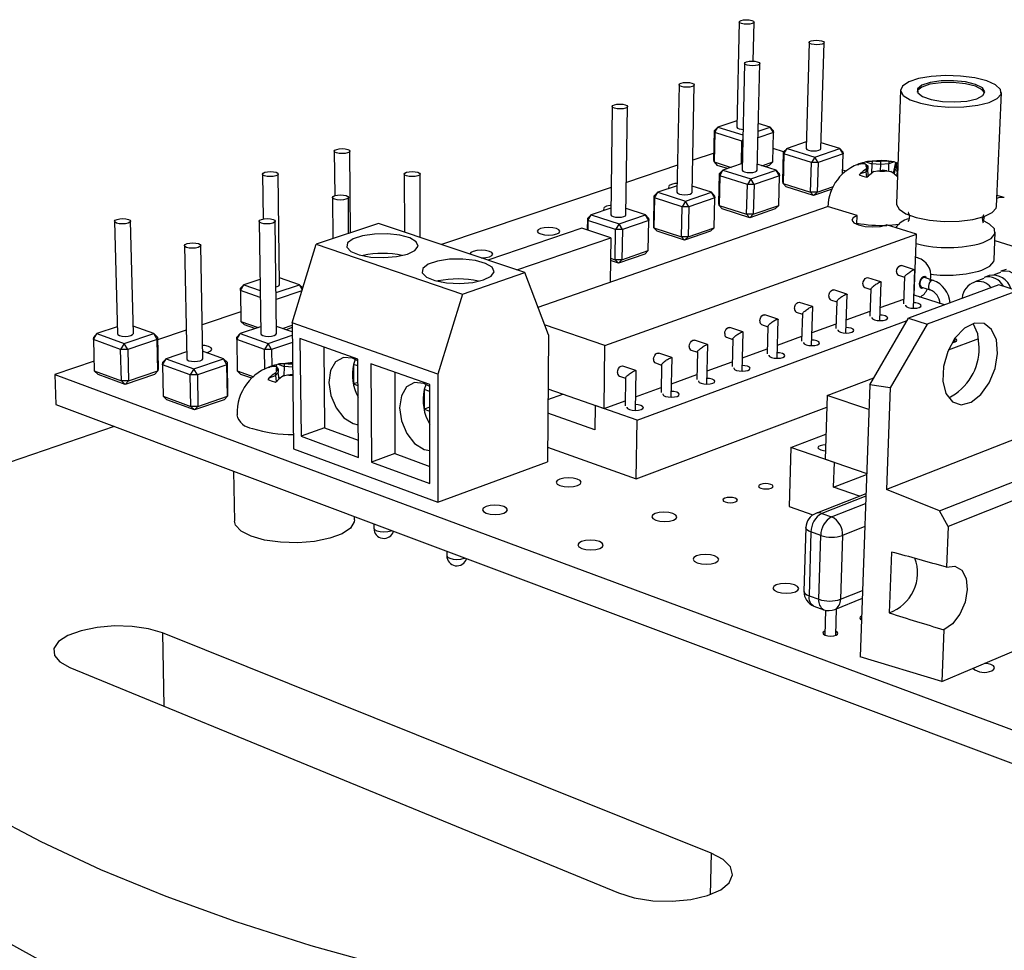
# Model space of a CAD drawing. Extents: x 0 to 190, y 0 to 149.
# Tile 3 of 4: x 124 to 157, y 118 to 149. Entities that reach past the tile are written whole.
import ezdxf

# ---------------------------------------------------------------- set-up
doc = ezdxf.new("R2010")
doc.units = 0
doc.layers.get('0').update_dxf_attribs({"linetype": 'CONTINUOUS'})

msp = doc.modelspace()

# ---------------------------------------------------------------- linework, layer by layer
at = {"color": 7, "linetype": 'CONTINUOUS'}
for p, q in [((148.251, 148.929), (148.169, 145.445)), ((148.711, 147.626), (148.743, 148.922)), ((150.565, 148.248), (150.463, 144.739)), ((150.955, 144.73), (151.061, 148.239)), ((148.43, 147.553), (148.345, 144.019)), ((148.842, 144.011), (148.931, 147.546)), ((146.257, 146.846), (146.189, 143.286)), ((146.69, 143.28), (146.762, 146.84)), ((153.597, 146.668), (153.46, 142.902)), ((156.769, 142.815), (156.936, 146.584)), ((144.044, 146.126), (143.995, 142.54)), ((144.5, 142.535), (144.553, 146.122)), ((148.174, 145.649), (147.547, 145.441)), ((149.278, 145.441), (148.881, 145.563)), ((147.411, 144.356), (147.432, 145.328)), ((147.44, 145.259), (147.419, 144.287)), ((147.547, 145.441), (147.432, 145.328)), ((147.44, 145.259), (147.432, 145.328)), ((147.44, 145.259), (147.547, 145.441)), ((148.341, 144.98), (147.44, 145.259)), ((147.547, 145.441), (148.373, 145.186)), ((149.387, 145.259), (148.869, 145.085)), ((148.874, 145.306), (149.278, 145.441)), ((149.387, 145.259), (149.278, 145.441)), ((149.377, 145.328), (149.278, 145.441)), ((149.361, 144.287), (149.387, 145.259)), ((149.377, 145.328), (149.387, 145.259)), ((148.322, 144.222), (148.341, 144.98)), ((148.37, 145.029), (148.341, 144.98)), ((148.368, 144.98), (148.341, 144.98)), ((150.469, 144.949), (149.836, 144.734)), ((151.583, 144.734), (150.961, 144.925)), ((134.839, 144.644), (134.851, 143.171)), ((135.376, 141.94), (135.357, 144.647)), ((147.416, 144.583), (146.711, 144.346)), ((149.719, 144.622), (149.373, 144.729)), ((149.692, 143.642), (149.718, 144.621)), ((149.728, 144.551), (149.702, 143.572)), ((149.836, 144.734), (149.718, 144.621)), ((149.728, 144.551), (149.718, 144.621)), ((149.728, 144.551), (149.836, 144.734)), ((150.645, 144.267), (149.728, 144.551)), ((149.836, 144.734), (150.753, 144.451)), ((150.753, 144.451), (151.583, 144.734)), ((151.692, 144.551), (150.863, 144.267)), ((151.692, 144.551), (151.583, 144.734)), ((151.681, 144.621), (151.583, 144.734)), ((151.671, 143.882), (151.692, 144.551)), ((151.681, 144.621), (151.692, 144.551)), ((146.206, 144.177), (144.516, 143.609)), ((147.419, 144.287), (147.411, 144.356)), ((147.419, 144.287), (147.988, 144.108)), ((147.419, 144.287), (147.519, 144.175)), ((147.864, 144.067), (147.519, 144.175)), ((148.35, 144.231), (147.712, 144.015)), ((149.474, 144.015), (148.847, 144.211)), ((148.999, 144.163), (149.361, 144.287)), ((149.245, 144.175), (149.11, 144.129)), ((149.245, 144.175), (149.361, 144.287)), ((150.616, 143.285), (150.645, 144.267)), ((150.753, 144.451), (150.645, 144.267)), ((150.863, 144.267), (150.645, 144.267)), ((150.863, 144.267), (150.753, 144.451)), ((150.863, 144.267), (150.833, 143.285)), ((152.167, 144.194), (152.216, 144.207)), ((152.447, 144.287), (152.394, 144.272)), ((152.403, 144.227), (152.394, 144.272)), ((152.418, 144.227), (152.459, 144.202)), ((152.447, 144.287), (152.647, 144.225)), ((152.459, 144.202), (152.509, 144.162)), ((152.477, 144.102), (152.509, 144.162)), ((152.509, 144.162), (152.506, 144.055)), ((152.647, 144.225), (152.629, 143.909)), ((152.649, 144.307), (152.647, 144.225)), ((152.928, 144.201), (152.647, 144.225)), ((152.777, 144.311), (152.649, 144.307)), ((152.777, 144.311), (152.932, 144.308)), ((152.928, 144.201), (152.923, 144.006)), ((152.932, 144.308), (152.928, 144.201)), ((153.201, 144.225), (152.928, 144.201)), ((153.082, 144.311), (152.932, 144.308)), ((153.204, 144.307), (153.082, 144.311)), ((153.204, 144.307), (153.201, 144.225)), ((153.378, 144.287), (153.201, 144.225)), ((153.201, 143.98), (153.201, 144.225)), ((153.424, 144.272), (153.347, 143.914)), ((153.424, 144.272), (153.378, 144.287)), ((153.407, 144.162), (153.403, 144.055)), ((153.438, 144.202), (153.407, 144.162)), ((153.457, 144.102), (153.407, 144.162)), ((153.509, 144.251), (153.424, 144.272)), ((153.438, 144.202), (153.463, 144.227)), ((153.463, 144.227), (153.508, 144.227)), ((132.457, 143.883), (132.478, 142.398)), ((133.026, 140.222), (132.981, 143.888)), ((137.158, 143.885), (137.162, 141.959)), ((137.684, 141.784), (137.681, 143.886)), ((147.573, 142.916), (147.595, 143.901)), ((147.604, 143.83), (147.581, 142.844)), ((147.712, 144.015), (147.595, 143.901)), ((147.604, 143.83), (147.595, 143.901)), ((147.604, 143.83), (147.712, 144.015)), ((148.521, 143.541), (147.604, 143.83)), ((147.712, 144.015), (148.63, 143.727)), ((148.63, 143.727), (149.474, 144.015)), ((149.585, 143.83), (148.741, 143.541)), ((149.585, 143.83), (149.474, 144.015)), ((149.575, 143.901), (149.474, 144.015)), ((149.558, 142.844), (149.585, 143.83)), ((149.575, 143.901), (149.585, 143.83)), ((151.8, 143.978), (151.675, 144.017)), ((152.268, 143.903), (152.224, 143.858)), ((152.268, 143.903), (152.447, 143.965)), ((152.506, 144.055), (152.447, 143.965)), ((152.45, 144.047), (152.447, 143.965)), ((152.447, 143.965), (152.461, 143.783)), ((152.477, 144.102), (152.45, 144.047)), ((152.48, 143.779), (152.528, 143.823)), ((152.526, 143.823), (152.506, 144.055)), ((152.71, 143.967), (152.833, 143.993)), ((152.833, 143.993), (152.984, 144.016)), ((153.14, 143.993), (152.984, 144.016)), ((153.14, 143.993), (153.266, 143.967)), ((153.403, 144.055), (153.377, 143.892)), ((153.494, 143.965), (153.403, 144.055)), ((153.497, 144.047), (153.457, 144.102)), ((153.464, 143.823), (153.493, 143.799)), ((153.473, 143.816), (153.494, 143.965)), ((153.497, 144.047), (153.494, 143.965)), ((153.499, 143.964), (153.494, 143.965)), ((153.502, 144.044), (153.497, 144.047)), ((146.193, 143.501), (145.551, 143.283)), ((148.496, 142.552), (148.521, 143.541)), ((148.63, 143.727), (148.521, 143.541)), ((148.741, 143.541), (148.521, 143.541)), ((148.741, 143.541), (148.63, 143.727)), ((148.741, 143.541), (148.716, 142.552)), ((149.702, 143.572), (149.692, 143.642)), ((149.702, 143.572), (150.616, 143.285)), ((149.702, 143.572), (149.801, 143.459)), ((144.007, 143.438), (138.384, 141.549)), ((145.551, 143.283), (145.434, 143.169)), ((145.441, 143.096), (145.551, 143.283)), ((145.551, 143.283), (146.469, 142.99)), ((146.469, 142.99), (147.328, 143.283)), ((147.328, 143.283), (146.694, 143.484)), ((147.44, 143.096), (147.328, 143.283)), ((147.432, 143.169), (147.328, 143.283)), ((150.715, 143.172), (149.801, 143.459)), ((150.833, 143.285), (150.616, 143.285)), ((150.715, 143.172), (150.616, 143.285)), ((151.33, 143.386), (150.715, 143.172)), ((150.715, 143.172), (150.833, 143.285)), ((150.833, 143.285), (151.368, 143.47)), ((134.776, 143.11), (134.787, 141.745)), ((135.312, 141.919), (135.304, 143.113)), ((145.417, 142.176), (145.434, 143.169)), ((145.441, 143.096), (145.424, 142.103)), ((145.441, 143.096), (145.434, 143.169)), ((146.358, 142.802), (145.441, 143.096)), ((146.469, 142.99), (146.358, 142.802)), ((146.58, 142.802), (146.469, 142.99)), ((147.44, 143.096), (146.58, 142.802)), ((147.418, 142.103), (147.44, 143.096)), ((147.432, 143.169), (147.44, 143.096)), ((147.581, 142.844), (147.573, 142.916)), ((147.581, 142.844), (148.496, 142.552)), ((147.581, 142.844), (147.683, 142.731)), ((148.716, 142.552), (149.558, 142.844)), ((149.44, 142.731), (149.558, 142.844)), ((157.023, 143.104), (156.832, 143.163)), ((141.587, 139.471), (151.179, 142.815)), ((143.35, 142.538), (143.235, 142.423)), ((143.239, 142.349), (143.35, 142.538)), ((143.998, 142.757), (143.35, 142.538)), ((143.35, 142.538), (144.269, 142.239)), ((144.269, 142.239), (145.144, 142.538)), ((145.144, 142.538), (144.503, 142.745)), ((145.256, 142.349), (145.144, 142.538)), ((145.25, 142.423), (145.144, 142.538)), ((146.339, 141.806), (146.358, 142.802)), ((146.58, 142.802), (146.358, 142.802)), ((146.58, 142.802), (146.561, 141.806)), ((148.598, 142.439), (147.683, 142.731)), ((148.716, 142.552), (148.496, 142.552)), ((148.598, 142.439), (148.496, 142.552)), ((149.44, 142.731), (148.598, 142.439)), ((148.598, 142.439), (148.716, 142.552)), ((152.152, 142.509), (151.179, 142.815)), ((127.559, 142.318), (127.653, 138.597)), ((128.182, 138.606), (128.092, 142.327)), ((132.348, 142.32), (132.4, 138.599)), ((132.929, 138.604), (132.882, 142.325)), ((136.305, 142.247), (134.234, 141.563)), ((141.154, 140.62), (136.305, 142.247)), ((143.23, 142.028), (143.235, 142.423)), ((143.239, 142.349), (143.235, 142.423)), ((143.239, 142.349), (143.235, 142.026)), ((144.157, 142.05), (143.239, 142.349)), ((144.269, 142.239), (144.157, 142.05)), ((144.381, 142.05), (144.269, 142.239)), ((145.256, 142.349), (144.381, 142.05)), ((145.239, 141.349), (145.256, 142.349)), ((145.25, 142.423), (145.256, 142.349)), ((152.142, 142.223), (152.152, 142.509)), ((154.12, 141.89), (153.132, 142.201)), ((156.336, 142.313), (156.37, 142.482)), ((143.04, 142.09), (139.927, 141.032)), ((143.998, 141.776), (143.04, 142.09)), ((143.801, 138.208), (154.12, 141.89)), ((144.143, 141.047), (144.157, 142.05)), ((144.381, 142.05), (144.157, 142.05)), ((144.381, 142.05), (144.366, 141.047)), ((145.424, 142.103), (145.417, 142.176)), ((145.424, 142.103), (146.339, 141.806)), ((145.424, 142.103), (145.528, 141.99)), ((146.443, 141.693), (145.528, 141.99)), ((147.3, 141.99), (146.443, 141.693)), ((146.561, 141.806), (147.418, 142.103)), ((147.3, 141.99), (147.418, 142.103)), ((154.043, 139.871), (154.12, 141.89)), ((156.691, 141.047), (156.731, 141.959)), ((133.443, 138.961), (134.234, 141.563)), ((134.234, 141.563), (139.084, 139.909)), ((140.886, 140.71), (143.998, 141.776)), ((143.998, 141.776), (143.978, 140.305)), ((146.561, 141.806), (146.339, 141.806)), ((146.443, 141.693), (146.339, 141.806)), ((146.443, 141.693), (146.561, 141.806)), ((156.719, 141.686), (157.991, 141.289)), ((129.874, 141.515), (129.949, 137.765)), ((130.483, 137.773), (130.413, 141.522)), ((145.122, 141.235), (144.25, 140.933)), ((144.366, 141.047), (145.239, 141.349)), ((145.122, 141.235), (145.239, 141.349)), ((135.793, 141.19), (135.769, 141.182)), ((135.881, 141.16), (135.793, 141.19)), ((135.793, 141.177), (135.793, 141.19)), ((144.25, 140.933), (143.988, 141.019)), ((143.989, 141.098), (144.143, 141.047)), ((144.366, 141.047), (144.143, 141.047)), ((144.25, 140.933), (144.143, 141.047)), ((144.25, 140.933), (144.366, 141.047)), ((154.175, 141.11), (154.091, 141.136)), ((139.084, 139.909), (141.154, 140.62)), ((141.932, 138.555), (141.154, 140.62)), ((154.06, 140.717), (153.626, 140.855)), ((154.018, 139.441), (154.066, 140.708)), ((156.909, 140.627), (156.688, 140.546)), ((157.089, 140.728), (156.92, 140.666)), ((132.375, 140.396), (131.845, 140.22)), ((133.689, 140.22), (133.023, 140.451)), ((138.277, 140.345), (138.249, 140.335)), ((138.391, 140.306), (138.277, 140.345)), ((138.277, 140.329), (138.277, 140.345)), ((152.944, 140.313), (152.51, 140.453)), ((152.905, 139.032), (152.95, 140.305)), ((153.523, 140.536), (153.727, 140.471)), ((153.727, 140.477), (153.694, 139.587)), ((154.674, 140.365), (154.392, 140.455)), ((154.577, 140.352), (154.598, 140.455)), ((156.348, 140.421), (156.05, 140.312)), ((156.529, 140.522), (156.359, 140.46)), ((131.73, 140.025), (131.845, 140.22)), ((131.73, 140.025), (131.736, 140.104)), ((132.383, 139.796), (131.73, 140.025)), ((131.73, 140.025), (131.746, 139.003)), ((131.845, 140.22), (131.736, 140.104)), ((131.845, 140.22), (132.38, 140.033)), ((132.912, 139.959), (133.689, 140.22)), ((133.763, 140.012), (132.915, 139.727)), ((133.779, 140.065), (133.689, 140.22)), ((133.794, 140.116), (133.689, 140.22)), ((139.084, 139.909), (138.266, 137.261)), ((151.818, 139.905), (151.383, 140.046)), ((152.406, 140.132), (152.61, 140.066)), ((152.61, 140.073), (152.579, 139.179)), ((156.854, 140.215), (153.86, 139.113)), ((154.292, 140.143), (154.573, 140.053)), ((157.468, 140.02), (154.476, 138.912)), ((157.468, 140.02), (156.854, 140.215)), ((150.68, 139.494), (150.246, 139.636)), ((151.278, 139.724), (151.482, 139.658)), ((151.482, 139.665), (151.454, 138.767)), ((151.782, 138.619), (151.824, 139.897)), ((152.921, 139.461), (153.7, 139.746)), ((154.034, 139.868), (154.043, 139.871)), ((155.045, 139.549), (154.043, 139.871)), ((131.741, 139.318), (130.462, 138.888)), ((150.14, 139.313), (150.344, 139.246)), ((150.648, 138.202), (150.686, 139.485)), ((151.796, 139.051), (152.585, 139.339)), ((131.746, 139.003), (132.315, 138.801)), ((131.746, 139.003), (131.865, 138.888)), ((138.266, 137.261), (133.443, 138.961)), ((133.443, 138.961), (133.491, 134.779)), ((144.871, 135.736), (153.813, 139.031)), ((149.532, 139.078), (149.097, 139.222)), ((149.503, 137.781), (149.538, 139.069)), ((150.344, 139.253), (150.318, 138.351)), ((152.574, 136.905), (153.86, 139.113)), ((153.86, 139.113), (154.476, 138.912)), ((127.647, 138.824), (126.978, 138.601)), ((128.857, 138.601), (128.176, 138.847)), ((129.93, 138.71), (128.983, 138.392)), ((132.397, 138.829), (131.725, 138.601)), ((132.211, 138.766), (131.865, 138.888)), ((133.447, 138.657), (132.926, 138.841)), ((133.127, 138.77), (133.444, 138.878)), ((133.445, 138.801), (133.239, 138.73)), ((143.801, 138.208), (141.806, 138.889)), ((148.372, 138.659), (147.938, 138.804)), ((148.347, 137.355), (148.379, 138.65)), ((148.99, 138.898), (149.195, 138.83)), ((149.195, 138.837), (149.171, 137.931)), ((150.661, 138.636), (151.459, 138.928)), ((154.476, 138.912), (153.247, 136.803)), ((126.86, 138.403), (126.978, 138.601)), ((126.86, 138.403), (126.871, 138.484)), ((127.761, 138.075), (126.86, 138.403)), ((126.86, 138.403), (126.889, 137.366)), ((126.978, 138.601), (126.871, 138.484)), ((126.978, 138.601), (127.879, 138.274)), ((127.879, 138.274), (128.857, 138.601)), ((128.973, 138.403), (127.995, 138.075)), ((128.973, 138.403), (128.857, 138.601)), ((128.981, 138.484), (128.857, 138.601)), ((128.981, 138.484), (128.973, 138.403)), ((128.996, 137.366), (128.973, 138.403)), ((128.981, 138.484), (129.004, 137.448)), ((131.608, 138.403), (131.725, 138.601)), ((131.608, 138.403), (131.614, 138.484)), ((132.526, 138.075), (131.608, 138.403)), ((131.608, 138.403), (131.624, 137.366)), ((131.725, 138.601), (131.614, 138.484)), ((131.725, 138.601), (132.644, 138.274)), ((132.644, 138.274), (133.448, 138.548)), ((133.451, 138.311), (132.761, 138.075)), ((133.702, 138.434), (133.737, 135.199)), ((135.617, 137.756), (133.702, 138.434)), ((141.932, 138.555), (141.895, 134.357)), ((147.202, 138.235), (146.767, 138.381)), ((147.83, 138.478), (148.035, 138.41)), ((148.035, 138.417), (148.013, 137.507)), ((149.515, 138.217), (150.323, 138.512)), ((155.179, 138.06), (156.184, 138.437)), ((155.392, 138.324), (155.397, 138.449)), ((127.879, 138.274), (127.761, 138.075)), ((127.995, 138.075), (127.761, 138.075)), ((127.787, 137.035), (127.761, 138.075)), ((127.995, 138.075), (127.879, 138.274)), ((127.995, 138.075), (128.021, 137.035)), ((129.944, 137.998), (129.268, 137.769)), ((131.164, 137.769), (130.478, 138.016)), ((132.644, 138.274), (132.526, 138.075)), ((132.761, 138.075), (132.526, 138.075)), ((132.535, 137.417), (132.526, 138.075)), ((132.761, 138.075), (132.644, 138.274)), ((132.761, 138.075), (132.768, 137.524)), ((134.492, 138.154), (134.516, 135.475)), ((143.773, 136.12), (143.801, 138.208)), ((146.019, 137.807), (145.585, 137.955)), ((146.658, 138.055), (146.863, 137.985)), ((146.863, 137.993), (146.844, 137.079)), ((147.18, 136.926), (147.208, 138.226)), ((148.358, 137.795), (149.175, 138.093)), ((126.88, 137.685), (125.585, 137.25)), ((129.149, 137.569), (129.268, 137.769)), ((129.149, 137.569), (129.157, 137.652)), ((129.268, 137.769), (129.157, 137.652)), ((129.268, 137.769), (130.186, 137.435)), ((130.186, 137.435), (131.164, 137.769)), ((131.281, 137.569), (131.164, 137.769)), ((131.288, 137.652), (131.164, 137.769)), ((131.288, 137.652), (131.281, 137.569)), ((131.288, 137.652), (131.305, 136.607)), ((133.46, 137.639), (132.974, 137.581)), ((135.526, 137.737), (135.47, 137.579)), ((135.637, 134.501), (135.617, 137.756)), ((145.475, 137.627), (145.68, 137.557)), ((146.001, 136.493), (146.026, 137.798)), ((147.189, 137.368), (148.017, 137.67)), ((126.889, 137.366), (127.787, 137.035)), ((126.889, 137.366), (127.015, 137.25)), ((128.021, 137.035), (128.996, 137.366)), ((128.887, 137.25), (128.996, 137.366)), ((129.004, 137.448), (128.996, 137.366)), ((130.067, 137.234), (129.149, 137.569)), ((129.149, 137.569), (129.172, 136.524)), ((130.186, 137.435), (130.067, 137.234)), ((130.303, 137.234), (130.186, 137.435)), ((131.281, 137.569), (130.303, 137.234)), ((131.299, 136.524), (131.281, 137.569)), ((131.624, 137.366), (132.169, 137.169)), ((131.624, 137.366), (131.746, 137.25)), ((132.657, 137.478), (132.704, 137.49)), ((132.929, 137.357), (132.891, 137.294)), ((132.979, 137.313), (132.892, 137.207)), ((132.903, 137.505), (132.936, 137.474)), ((132.975, 137.584), (132.923, 137.57)), ((132.945, 137.464), (132.923, 137.57)), ((132.929, 137.357), (132.977, 137.426)), ((132.936, 137.474), (132.977, 137.426)), ((132.975, 137.584), (133.175, 137.512)), ((132.977, 137.426), (132.979, 137.313)), ((133.008, 137.096), (132.979, 137.313)), ((133.175, 137.512), (133.169, 137.204)), ((133.308, 137.602), (133.174, 137.599)), ((133.174, 137.599), (133.175, 137.512)), ((133.46, 137.485), (133.175, 137.512)), ((133.308, 137.602), (133.459, 137.597)), ((135.618, 137.527), (135.47, 137.579)), ((135.47, 137.579), (135.475, 136.933)), ((136.051, 137.602), (136.068, 134.342)), ((138.002, 136.911), (136.051, 137.602)), ((136.838, 137.323), (136.847, 134.624)), ((144.826, 137.376), (144.392, 137.524)), ((144.812, 136.055), (144.833, 137.366)), ((145.68, 137.564), (145.664, 136.647)), ((125.585, 137.25), (125.615, 136.25)), ((125.585, 137.25), (162.919, 123.388)), ((127.913, 136.919), (127.015, 137.25)), ((128.021, 137.035), (127.787, 137.035)), ((127.913, 136.919), (127.787, 137.035)), ((128.887, 137.25), (127.913, 136.919)), ((127.913, 136.919), (128.021, 137.035)), ((130.303, 137.234), (130.067, 137.234)), ((130.087, 136.186), (130.067, 137.234)), ((130.303, 137.234), (130.323, 136.186)), ((132.107, 137.12), (131.746, 137.25)), ((132.682, 137.134), (132.632, 137.084)), ((132.682, 137.134), (132.892, 137.207)), ((132.888, 136.992), (132.943, 137.04)), ((132.891, 137.294), (132.892, 137.207)), ((132.892, 137.207), (132.915, 137.016)), ((133.019, 137.105), (132.983, 137.277)), ((133.151, 137.2), (133.287, 137.229)), ((133.287, 137.229), (133.454, 137.255)), ((133.463, 137.253), (133.454, 137.255)), ((135.621, 136.984), (135.475, 136.933)), ((138.266, 137.261), (138.265, 133.015)), ((144.281, 137.195), (144.486, 137.125)), ((144.486, 137.132), (144.472, 136.21)), ((146.01, 136.937), (146.848, 137.243)), ((151.163, 136.555), (152.707, 137.134)), ((135.475, 136.933), (135.622, 136.88)), ((137.875, 136.908), (137.816, 136.746)), ((138.002, 136.68), (137.816, 136.746)), ((137.816, 136.746), (137.817, 136.095)), ((138.004, 133.631), (138.002, 136.911)), ((141.916, 136.769), (143.773, 136.12)), ((144.819, 136.502), (145.667, 136.812)), ((152.574, 136.905), (152.261, 127.893)), ((153.247, 136.803), (152.574, 136.905)), ((153.247, 136.803), (153.125, 133.44)), ((129.172, 136.524), (130.087, 136.186)), ((129.172, 136.524), (129.297, 136.408)), ((130.212, 136.07), (129.297, 136.408)), ((131.187, 136.408), (130.212, 136.07)), ((130.323, 136.186), (131.299, 136.524)), ((131.187, 136.408), (131.299, 136.524)), ((131.305, 136.607), (131.299, 136.524)), ((141.913, 136.419), (142.407, 136.597)), ((143.773, 136.12), (144.474, 136.376)), ((151.163, 136.555), (151.097, 134.436)), ((152.545, 136.088), (151.163, 136.555)), ((125.615, 136.25), (162.851, 122.272)), ((130.323, 136.186), (130.087, 136.186)), ((130.212, 136.07), (130.087, 136.186)), ((130.212, 136.07), (130.323, 136.186)), ((138.003, 136.161), (137.817, 136.095)), ((137.817, 136.095), (138.003, 136.028)), ((143.481, 136.222), (143.471, 135.413)), ((144.871, 135.736), (143.481, 136.222)), ((144.84, 133.791), (151.151, 136.166)), ((143.471, 135.413), (141.909, 135.963)), ((144.84, 133.791), (144.871, 135.736)), ((127.544, 135.526), (118.194, 132.301)), ((134.516, 135.475), (133.737, 135.199)), ((134.516, 135.475), (135.633, 135.067)), ((135.459, 135.618), (135.63, 135.581)), ((158.354, 135.484), (153.125, 133.44)), ((133.737, 135.199), (135.637, 134.501)), ((149.956, 134.831), (151.123, 135.274)), ((133.491, 134.779), (138.265, 133.015)), ((137.811, 134.764), (138.003, 134.725)), ((141.899, 134.841), (144.84, 133.791)), ((149.956, 134.831), (149.9, 132.871)), ((151.403, 134.33), (149.956, 134.831)), ((136.847, 134.624), (136.068, 134.342)), ((136.847, 134.624), (138.004, 134.202)), ((151.097, 134.436), (152.472, 133.96)), ((154.885, 132.724), (159.813, 134.68)), ((131.504, 134.04), (131.531, 132.391)), ((136.068, 134.342), (138.004, 133.631)), ((138.265, 133.015), (141.895, 134.357)), ((151.377, 133.508), (151.403, 134.33)), ((160.044, 134.155), (155.172, 132.208)), ((151.377, 133.508), (152.471, 133.932)), ((152.232, 133.209), (151.377, 133.508)), ((154.885, 132.724), (153.125, 133.44)), ((152.449, 133.293), (150.788, 132.645)), ((149.9, 132.871), (150.688, 132.592)), ((135.508, 132.425), (135.507, 132.537)), ((150.984, 132.644), (151.31, 132.529)), ((155.172, 132.208), (154.885, 132.724)), ((136.149, 132.296), (136.149, 132.153)), ((150.458, 132.175), (150.395, 130.064)), ((155.172, 132.208), (155.116, 130.859)), ((150.626, 132.029), (150.562, 129.915)), ((150.951, 131.913), (150.626, 132.029)), ((150.885, 129.798), (150.951, 131.913)), ((151.675, 131.913), (151.605, 129.798)), ((138.562, 131.39), (138.562, 131.248)), ((153.294, 131.364), (153.219, 129.348)), ((150.562, 129.915), (150.885, 129.798)), ((151.413, 129.46), (152.328, 129.83)), ((150.727, 129.571), (151.05, 129.453)), ((151.448, 128.604), (151.477, 129.485)), ((151.113, 129.435), (151.087, 128.613)), ((147.32, 121.39), (129.143, 128.682)), ((155.03, 128.788), (154.959, 127.078)), ((154.959, 127.078), (158.573, 128.6)), ((154.959, 127.078), (152.261, 127.893)), ((126.079, 127.538), (144.254, 120.068))]:
    msp.add_line(p, q, dxfattribs=at)
at = {"color": 8, "linetype": 'CONTINUOUS'}
for p, q in [((152.446, 133.215), (150.984, 132.644)), ((151.31, 132.529), (152.437, 132.971)), ((152.411, 132.204), (151.675, 131.913)), ((136.72, 132.066), (136.74, 132.074)), ((139.141, 131.157), (139.16, 131.165)), ((151.605, 129.798), (152.338, 130.094)), ((129.143, 128.682), (129.197, 126.256)), ((147.32, 121.39), (147.289, 120.009))]:
    msp.add_line(p, q, dxfattribs=at)
at = {"color": 7, "linetype": 'CONTINUOUS', "flags": 128}
for points in [[(148.663, 148.978), (148.72, 148.954), (148.742, 148.925), (148.728, 148.897), (148.678, 148.872), (148.6, 148.856), (148.507, 148.85), (148.412, 148.856), (148.33, 148.872), (148.274, 148.897), (148.251, 148.925), (148.266, 148.954), (148.316, 148.978), (148.394, 148.995), (148.487, 149), (148.581, 148.995), (148.663, 148.978)], [(150.98, 148.298), (151.037, 148.273), (151.061, 148.244), (151.047, 148.214), (150.998, 148.189), (150.92, 148.173), (150.826, 148.167), (150.73, 148.173), (150.647, 148.189), (150.589, 148.214), (150.566, 148.244), (150.58, 148.273), (150.629, 148.298), (150.707, 148.314), (150.801, 148.32), (150.897, 148.314), (150.98, 148.298)], [(148.85, 147.605), (148.907, 147.579), (148.931, 147.55), (148.916, 147.52), (148.865, 147.494), (148.786, 147.478), (148.691, 147.472), (148.594, 147.478), (148.511, 147.494), (148.453, 147.52), (148.43, 147.55), (148.446, 147.579), (148.496, 147.605), (148.575, 147.622), (148.67, 147.627), (148.766, 147.622), (148.85, 147.605)], [(156.529, 146.257), (156.796, 146.384), (156.925, 146.532), (156.907, 146.689), (156.743, 146.839), (156.449, 146.971), (156.052, 147.072), (155.585, 147.134), (155.091, 147.152), (154.613, 147.123), (154.191, 147.05), (153.864, 146.941), (153.659, 146.803), (153.597, 146.65), (153.683, 146.494), (153.91, 146.349), (154.259, 146.23), (154.699, 146.145), (155.191, 146.104), (155.689, 146.11), (156.149, 146.163), (156.529, 146.257)], [(146.682, 146.899), (146.739, 146.874), (146.762, 146.843), (146.746, 146.813), (146.694, 146.787), (146.614, 146.77), (146.518, 146.764), (146.42, 146.77), (146.337, 146.787), (146.279, 146.813), (146.257, 146.843), (146.273, 146.874), (146.325, 146.899), (146.405, 146.916), (146.501, 146.922), (146.598, 146.916), (146.682, 146.899)], [(156.377, 146.589), (156.3, 146.68), (156.074, 146.793), (155.74, 146.876), (155.342, 146.917), (154.934, 146.911), (154.569, 146.859), (154.298, 146.767), (154.155, 146.649), (154.14, 146.594)], [(156.115, 146.379), (156.324, 146.487), (156.389, 146.614), (156.303, 146.742), (156.077, 146.855), (155.743, 146.938), (155.345, 146.979), (154.936, 146.973), (154.572, 146.921), (154.3, 146.829), (154.158, 146.711), (154.165, 146.581), (154.321, 146.457), (154.605, 146.357), (154.98, 146.293), (155.394, 146.275), (155.79, 146.305), (156.115, 146.379)], [(144.474, 146.181), (144.531, 146.155), (144.553, 146.124), (144.536, 146.093), (144.483, 146.067), (144.402, 146.049), (144.305, 146.043), (144.207, 146.049), (144.123, 146.067), (144.066, 146.093), (144.044, 146.124), (144.061, 146.155), (144.114, 146.181), (144.196, 146.199), (144.293, 146.205), (144.39, 146.199), (144.474, 146.181)], [(148.169, 145.445), (148.169, 145.441), (148.191, 145.411), (148.247, 145.386), (148.329, 145.369), (148.378, 145.364)], [(135.284, 144.705), (135.339, 144.678), (135.357, 144.646), (135.337, 144.614), (135.279, 144.586), (135.194, 144.568), (135.095, 144.562), (134.996, 144.568), (134.912, 144.586), (134.857, 144.614), (134.839, 144.646), (134.86, 144.678), (134.917, 144.705), (135.002, 144.723), (135.101, 144.729), (135.2, 144.723), (135.284, 144.705)], [(150.463, 144.739), (150.464, 144.734), (150.487, 144.704), (150.544, 144.678), (150.627, 144.661), (150.722, 144.655), (150.815, 144.661), (150.892, 144.678), (150.941, 144.704), (150.955, 144.73)], [(152.964, 144.337), (152.496, 144.297), (152.443, 144.284)], [(153.334, 144.291), (153.14, 144.326), (152.964, 144.337)], [(132.908, 143.946), (132.963, 143.918), (132.981, 143.886), (132.959, 143.853), (132.9, 143.825), (132.814, 143.807), (132.713, 143.8), (132.614, 143.807), (132.53, 143.825), (132.475, 143.853), (132.457, 143.886), (132.48, 143.918), (132.538, 143.946), (132.624, 143.965), (132.725, 143.971), (132.824, 143.965), (132.908, 143.946)], [(137.605, 143.946), (137.661, 143.918), (137.681, 143.886), (137.661, 143.853), (137.604, 143.825), (137.519, 143.807), (137.418, 143.8), (137.318, 143.807), (137.234, 143.825), (137.177, 143.853), (137.158, 143.886), (137.178, 143.918), (137.235, 143.946), (137.32, 143.965), (137.42, 143.971), (137.52, 143.965), (137.605, 143.946)], [(148.345, 144.019), (148.345, 144.015), (148.368, 143.984), (148.425, 143.958), (148.508, 143.94), (148.604, 143.934), (148.698, 143.94), (148.776, 143.958), (148.826, 143.984), (148.842, 144.011)], [(152.224, 143.858), (152.341, 143.815), (152.48, 143.779)], [(146.003, 143.544), (145.927, 143.505), (145.903, 143.459), (145.935, 143.413)], [(146.195, 143.578), (146.119, 143.57), (146.003, 143.544)], [(135.229, 143.173), (135.285, 143.145), (135.304, 143.112), (135.283, 143.078), (135.224, 143.05), (135.138, 143.031), (135.036, 143.024), (134.936, 143.031), (134.851, 143.05), (134.794, 143.078), (134.776, 143.112), (134.797, 143.145), (134.855, 143.173), (134.942, 143.192), (135.043, 143.198), (135.144, 143.192), (135.229, 143.173)], [(146.189, 143.286), (146.189, 143.283), (146.211, 143.252), (146.268, 143.225), (146.351, 143.207), (146.448, 143.201), (146.543, 143.207), (146.622, 143.225), (146.674, 143.252), (146.69, 143.28)], [(156.832, 143.163), (156.822, 143.165), (156.785, 143.172)], [(143.999, 142.847), (143.972, 142.844), (143.854, 142.818)], [(153.46, 142.902), (153.46, 142.883), (153.545, 142.722), (153.77, 142.572), (154.116, 142.447), (154.552, 142.36), (155.039, 142.317), (155.532, 142.324), (155.988, 142.378), (156.365, 142.475)], [(143.854, 142.818), (143.776, 142.778), (143.751, 142.731), (143.782, 142.684)], [(143.995, 142.54), (143.995, 142.538), (144.016, 142.506), (144.073, 142.479), (144.156, 142.461), (144.253, 142.454), (144.349, 142.461), (144.43, 142.479), (144.483, 142.506), (144.5, 142.535)], [(153.854, 142.609), (153.851, 142.61), (153.887, 142.513), (153.863, 142.359), (153.835, 142.316)], [(156.344, 142.254), (156.327, 142.281), (156.306, 142.415), (156.352, 142.541), (156.352, 142.542)], [(156.365, 142.475), (156.63, 142.607), (156.759, 142.761), (156.769, 142.815)], [(128.022, 142.385), (128.076, 142.357), (128.092, 142.323), (128.068, 142.289), (128.006, 142.26), (127.917, 142.241), (127.815, 142.234), (127.713, 142.241), (127.629, 142.26), (127.575, 142.289), (127.559, 142.323), (127.583, 142.357), (127.645, 142.385), (127.734, 142.404), (127.836, 142.411), (127.938, 142.404), (128.022, 142.385)], [(132.808, 142.385), (132.864, 142.357), (132.882, 142.323), (132.859, 142.289), (132.8, 142.26), (132.712, 142.241), (132.609, 142.234), (132.507, 142.241), (132.422, 142.26), (132.366, 142.289), (132.348, 142.323), (132.371, 142.357), (132.431, 142.385), (132.519, 142.404), (132.621, 142.411), (132.722, 142.404), (132.808, 142.385)], [(152.152, 142.509), (152.022, 142.438), (151.985, 142.355), (152.049, 142.272), (152.203, 142.201), (152.424, 142.153), (152.679, 142.137), (152.927, 142.153), (153.132, 142.201)], [(153.564, 142.214), (153.205, 142.187), (153.178, 142.186)], [(156.328, 141.617), (156.592, 141.75), (156.721, 141.905), (156.703, 142.069), (156.542, 142.227), (156.366, 142.32)], [(137.262, 141.234), (137.51, 141.355), (137.611, 141.497), (137.552, 141.641), (137.342, 141.768), (137.01, 141.861), (136.6, 141.907), (136.167, 141.9), (135.77, 141.842), (135.46, 141.739), (135.28, 141.606), (135.255, 141.46), (135.389, 141.322), (135.664, 141.209), (136.043, 141.137), (136.476, 141.117), (136.901, 141.15), (137.262, 141.234)], [(141.667, 142.078), (141.587, 142.037), (141.561, 141.99), (141.591, 141.942), (141.674, 141.901), (141.797, 141.874), (141.941, 141.865), (142.083, 141.874), (142.204, 141.901), (142.283, 141.942), (142.309, 141.99), (142.278, 142.037), (142.195, 142.078), (142.073, 142.105), (141.929, 142.114), (141.787, 142.105), (141.667, 142.078)], [(130.34, 141.582), (130.396, 141.553), (130.413, 141.519), (130.389, 141.484), (130.328, 141.455), (130.239, 141.435), (130.135, 141.428), (130.033, 141.435), (129.947, 141.455), (129.892, 141.484), (129.874, 141.519), (129.898, 141.553), (129.96, 141.582), (130.049, 141.602), (130.152, 141.609), (130.255, 141.602), (130.34, 141.582)], [(139.441, 141.325), (139.359, 141.284), (139.331, 141.235), (139.332, 141.231)], [(139.7, 141.108), (139.711, 141.108), (139.856, 141.118), (139.978, 141.145), (140.059, 141.187), (140.086, 141.235), (140.056, 141.284), (139.974, 141.325), (139.851, 141.353), (139.707, 141.362), (139.562, 141.353), (139.441, 141.325), (139.441, 141.325)], [(139.784, 140.381), (140.03, 140.504), (140.128, 140.65), (140.064, 140.797), (139.848, 140.927), (139.51, 141.021), (139.095, 141.068), (138.658, 141.061), (138.258, 141.001), (137.949, 140.897), (137.771, 140.761), (137.75, 140.612), (137.889, 140.471), (138.17, 140.356), (138.556, 140.282), (138.993, 140.262), (139.422, 140.296), (139.784, 140.381)], [(156.289, 140.701), (156.552, 140.836), (156.68, 140.992), (156.691, 141.047)], [(153.465, 140.656), (153.476, 140.72), (153.501, 140.779), (153.538, 140.826), (153.581, 140.854), (153.622, 140.857), (153.626, 140.855)], [(153.727, 140.477), (153.729, 140.486), (153.737, 140.499), (153.749, 140.515), (153.766, 140.533), (153.787, 140.553), (153.811, 140.574), (153.838, 140.596), (153.867, 140.618), (153.896, 140.639), (153.926, 140.658), (153.954, 140.676), (153.981, 140.691), (154.005, 140.703), (154.026, 140.711), (154.043, 140.716), (154.056, 140.718), (154.064, 140.715), (154.066, 140.709), (154.066, 140.708)], [(156.92, 140.666), (156.977, 140.682), (157.196, 140.668), (157.411, 140.545), (157.587, 140.332), (157.692, 140.092)], [(152.348, 140.252), (152.358, 140.316), (152.384, 140.376), (152.421, 140.424), (152.463, 140.451), (152.505, 140.454), (152.51, 140.453)], [(152.61, 140.073), (152.612, 140.082), (152.62, 140.095), (152.632, 140.11), (152.649, 140.129), (152.67, 140.149), (152.694, 140.17), (152.721, 140.192), (152.749, 140.213), (152.779, 140.234), (152.808, 140.254), (152.837, 140.272), (152.864, 140.287), (152.889, 140.299), (152.91, 140.307), (152.927, 140.313), (152.94, 140.314), (152.947, 140.311), (152.95, 140.305), (152.95, 140.305)], [(154.392, 140.455), (154.388, 140.456), (154.348, 140.453), (154.307, 140.426), (154.271, 140.38), (154.246, 140.322), (154.236, 140.26)], [(132.909, 140.147), (132.946, 140.157), (133.004, 140.186), (133.026, 140.22), (133.026, 140.222)], [(151.219, 139.845), (151.23, 139.909), (151.256, 139.97), (151.293, 140.017), (151.336, 140.045), (151.378, 140.048), (151.383, 140.046)], [(150.08, 139.434), (150.091, 139.498), (150.117, 139.559), (150.154, 139.607), (150.197, 139.634), (150.24, 139.638), (150.246, 139.636)], [(151.482, 139.665), (151.485, 139.673), (151.492, 139.686), (151.504, 139.702), (151.521, 139.72), (151.541, 139.74), (151.566, 139.761), (151.592, 139.783), (151.621, 139.805), (151.651, 139.826), (151.68, 139.846), (151.709, 139.864), (151.736, 139.879), (151.761, 139.891), (151.782, 139.9), (151.8, 139.905), (151.813, 139.906), (151.821, 139.904), (151.824, 139.898), (151.824, 139.897)], [(154.215, 139.468), (154.267, 139.497), (154.28, 139.532), (154.254, 139.566), (154.191, 139.596), (154.102, 139.615), (154.025, 139.622)], [(150.344, 139.253), (150.346, 139.261), (150.353, 139.274), (150.365, 139.29), (150.382, 139.308), (150.403, 139.328), (150.427, 139.349), (150.453, 139.371), (150.482, 139.393), (150.512, 139.414), (150.542, 139.434), (150.57, 139.452), (150.598, 139.467), (150.623, 139.479), (150.644, 139.488), (150.662, 139.493), (150.675, 139.495), (150.683, 139.492), (150.686, 139.486), (150.686, 139.485)], [(153.753, 139.542), (153.753, 139.532), (153.78, 139.497), (153.842, 139.468), (153.931, 139.448), (154.033, 139.441), (154.133, 139.448), (154.215, 139.468)], [(148.93, 139.019), (148.941, 139.083), (148.967, 139.144), (149.004, 139.192), (149.048, 139.22), (149.091, 139.224), (149.097, 139.222)], [(149.195, 138.837), (149.197, 138.845), (149.204, 138.858), (149.216, 138.873), (149.232, 138.892), (149.253, 138.912), (149.277, 138.933), (149.304, 138.955), (149.332, 138.977), (149.362, 138.998), (149.392, 139.018), (149.421, 139.036), (149.448, 139.051), (149.473, 139.063), (149.495, 139.072), (149.513, 139.078), (149.526, 139.079), (149.535, 139.077), (149.538, 139.071), (149.538, 139.069)], [(152.638, 139.134), (152.638, 139.123), (152.664, 139.088), (152.727, 139.059), (152.816, 139.039), (152.919, 139.032), (153.019, 139.039), (153.101, 139.059)], [(153.101, 139.059), (153.154, 139.088), (153.168, 139.123), (153.142, 139.158), (153.079, 139.188), (152.99, 139.208), (152.912, 139.214)], [(156.807, 137.944), (156.767, 138.395), (156.611, 138.741), (156.358, 138.934), (156.042, 138.947), (155.707, 138.778), (155.397, 138.449), (155.155, 138.005), (155.015, 137.506), (154.996, 137.021), (155.099, 136.616), (155.31, 136.345), (155.6, 136.245), (155.93, 136.328), (156.255, 136.582), (156.533, 136.973), (156.725, 137.448), (156.807, 137.944)], [(156.195, 138.143), (156.155, 138.594), (156.004, 138.931)], [(127.653, 138.597), (127.669, 138.566), (127.723, 138.536), (127.806, 138.516), (127.907, 138.509), (128.009, 138.516), (128.097, 138.536), (128.158, 138.566), (128.182, 138.601), (128.182, 138.606)], [(147.769, 138.599), (147.779, 138.664), (147.806, 138.725), (147.844, 138.774), (147.888, 138.802), (147.931, 138.805), (147.938, 138.804)], [(148.035, 138.417), (148.036, 138.424), (148.043, 138.437), (148.055, 138.453), (148.071, 138.471), (148.092, 138.491), (148.116, 138.513), (148.143, 138.535), (148.171, 138.557), (148.201, 138.578), (148.231, 138.598), (148.26, 138.616), (148.288, 138.631), (148.313, 138.644), (148.335, 138.653), (148.353, 138.658), (148.366, 138.66), (148.375, 138.657), (148.379, 138.651), (148.379, 138.65)], [(151.513, 138.721), (151.513, 138.711), (151.538, 138.676), (151.601, 138.646), (151.69, 138.626), (151.793, 138.619), (151.894, 138.626), (151.977, 138.646)], [(151.977, 138.646), (152.03, 138.676), (152.045, 138.711), (152.019, 138.746), (151.956, 138.776), (151.867, 138.796), (151.788, 138.803)], [(132.4, 138.599), (132.418, 138.566), (132.473, 138.536), (132.558, 138.516), (132.659, 138.509), (132.76, 138.516), (132.847, 138.536), (132.907, 138.566), (132.929, 138.601), (132.929, 138.604)], [(146.597, 138.176), (146.607, 138.241), (146.633, 138.303), (146.672, 138.351), (146.716, 138.38), (146.76, 138.383), (146.767, 138.381)], [(150.377, 138.305), (150.376, 138.295), (150.402, 138.259), (150.464, 138.229), (150.553, 138.209), (150.657, 138.202), (150.758, 138.209), (150.842, 138.229)], [(150.842, 138.229), (150.896, 138.259), (150.911, 138.295), (150.885, 138.331), (150.823, 138.361), (150.733, 138.381), (150.653, 138.388)], [(155.319, 138.309), (155.333, 138.31), (155.403, 138.328), (155.447, 138.353), (155.459, 138.384), (155.435, 138.414), (155.408, 138.43)], [(130.615, 137.967), (130.658, 137.98), (130.747, 138.024), (130.781, 138.077), (130.756, 138.129), (130.675, 138.173), (130.551, 138.203), (130.475, 138.211)], [(145.413, 137.749), (145.423, 137.814), (145.45, 137.876), (145.488, 137.925), (145.533, 137.953), (145.578, 137.957), (145.585, 137.955)], [(146.863, 137.993), (146.865, 138), (146.871, 138.013), (146.883, 138.029), (146.899, 138.047), (146.92, 138.067), (146.944, 138.089), (146.97, 138.111), (146.999, 138.133), (147.029, 138.154), (147.059, 138.174), (147.088, 138.192), (147.116, 138.207), (147.141, 138.22), (147.163, 138.229), (147.182, 138.235), (147.195, 138.236), (147.204, 138.234), (147.208, 138.228), (147.208, 138.226)], [(149.696, 137.808), (149.75, 137.839), (149.766, 137.875), (149.741, 137.911), (149.679, 137.941), (149.589, 137.961), (149.508, 137.968)], [(129.949, 137.765), (129.966, 137.733), (130.021, 137.703), (130.106, 137.683), (130.207, 137.675), (130.31, 137.683), (130.399, 137.703), (130.459, 137.733), (130.483, 137.769), (130.483, 137.773)], [(135.617, 137.7), (135.445, 137.787), (135.139, 137.813), (134.882, 137.669), (134.713, 137.378), (134.656, 136.985), (134.72, 136.55), (134.895, 136.138), (135.154, 135.811), (135.459, 135.618)], [(145.68, 137.564), (145.682, 137.571), (145.688, 137.584), (145.7, 137.6), (145.716, 137.619), (145.736, 137.639), (145.76, 137.66), (145.787, 137.682), (145.815, 137.704), (145.845, 137.726), (145.875, 137.746), (145.905, 137.764), (145.933, 137.78), (145.958, 137.792), (145.981, 137.801), (145.999, 137.807), (146.013, 137.808), (146.022, 137.806), (146.026, 137.8), (146.026, 137.798)], [(149.229, 137.885), (149.229, 137.875), (149.254, 137.839), (149.316, 137.808), (149.406, 137.788), (149.51, 137.781), (149.612, 137.788), (149.696, 137.808)], [(144.218, 137.317), (144.228, 137.383), (144.254, 137.445), (144.293, 137.494), (144.339, 137.523), (144.384, 137.527), (144.392, 137.524)], [(144.486, 137.132), (144.487, 137.139), (144.493, 137.152), (144.505, 137.168), (144.521, 137.186), (144.541, 137.206), (144.565, 137.228), (144.592, 137.25), (144.62, 137.272), (144.65, 137.293), (144.68, 137.314), (144.71, 137.332), (144.738, 137.347), (144.764, 137.36), (144.786, 137.369), (144.805, 137.375), (144.819, 137.377), (144.828, 137.374), (144.832, 137.369), (144.833, 137.366)], [(148.071, 137.461), (148.071, 137.45), (148.095, 137.414), (148.157, 137.383), (148.247, 137.363), (148.351, 137.355), (148.454, 137.363), (148.539, 137.383)], [(148.539, 137.383), (148.594, 137.414), (148.61, 137.45), (148.586, 137.487), (148.523, 137.518), (148.434, 137.538), (148.352, 137.545)], [(132.632, 137.084), (132.748, 137.034), (132.888, 136.992)], [(138.002, 136.849), (137.809, 136.949), (137.497, 136.976), (137.234, 136.832), (137.059, 136.54), (136.999, 136.145), (137.061, 135.706), (137.238, 135.29), (137.5, 134.96), (137.811, 134.764)], [(146.902, 137.033), (146.901, 137.022), (146.925, 136.985), (146.987, 136.954), (147.077, 136.933), (147.182, 136.926), (147.285, 136.933), (147.371, 136.954)], [(147.371, 136.954), (147.427, 136.985), (147.443, 137.022), (147.419, 137.059), (147.357, 137.09), (147.267, 137.111), (147.184, 137.118)], [(146.192, 136.521), (146.248, 136.553), (146.265, 136.59), (146.241, 136.627), (146.179, 136.658), (146.089, 136.679), (146.005, 136.686)], [(145.721, 136.6), (145.72, 136.59), (145.744, 136.553), (145.806, 136.521), (145.896, 136.5), (146.001, 136.493), (146.105, 136.5), (146.192, 136.521)], [(144.529, 136.164), (144.528, 136.153), (144.551, 136.115), (144.613, 136.084), (144.704, 136.062), (144.809, 136.055), (144.913, 136.062), (145.001, 136.084)], [(145.001, 136.084), (145.057, 136.115), (145.075, 136.153), (145.052, 136.19), (144.99, 136.222), (144.9, 136.243), (144.815, 136.25)], [(150.929, 134.887), (150.873, 134.855), (150.857, 134.816), (150.884, 134.778), (150.949, 134.745), (151.042, 134.723), (151.106, 134.717)], [(151.112, 134.917), (151.016, 134.909), (150.929, 134.887)], [(142.305, 133.78), (142.218, 133.732), (142.189, 133.674), (142.223, 133.616), (142.314, 133.567), (142.449, 133.534), (142.608, 133.523), (142.765, 133.534), (142.896, 133.567), (142.983, 133.616), (143.011, 133.674), (142.977, 133.732), (142.886, 133.78), (142.751, 133.813), (142.593, 133.824), (142.437, 133.813), (142.305, 133.78)], [(149.309, 133.478), (149.358, 133.507), (149.372, 133.54), (149.35, 133.574), (149.294, 133.603), (149.214, 133.622), (149.122, 133.629), (149.031, 133.622), (148.955, 133.603), (148.906, 133.574), (148.892, 133.54), (148.914, 133.507), (148.97, 133.478), (149.05, 133.459), (149.143, 133.452), (149.234, 133.459), (149.309, 133.478)], [(148.125, 133.022), (148.174, 133.051), (148.189, 133.085), (148.167, 133.119), (148.111, 133.148), (148.031, 133.168), (147.938, 133.174), (147.847, 133.168), (147.77, 133.148), (147.721, 133.119), (147.706, 133.085), (147.728, 133.051), (147.783, 133.022), (147.864, 133.003), (147.957, 132.996), (148.049, 133.003), (148.125, 133.022)], [(139.863, 132.871), (139.774, 132.821), (139.743, 132.762), (139.776, 132.703), (139.867, 132.653), (140.002, 132.62), (140.162, 132.608), (140.321, 132.62), (140.455, 132.653), (140.543, 132.703), (140.574, 132.762), (140.541, 132.821), (140.449, 132.871), (140.314, 132.904), (140.155, 132.916), (139.997, 132.904), (139.863, 132.871)], [(135.508, 132.425), (135.501, 132.362), (135.375, 132.156), (135.097, 131.97), (134.689, 131.819), (134.185, 131.717), (133.626, 131.672), (133.058, 131.687), (132.528, 131.762), (132.08, 131.889), (131.751, 132.059), (131.566, 132.258), (131.531, 132.391)], [(146.073, 132.422), (146.159, 132.472), (146.185, 132.531), (146.149, 132.59), (146.054, 132.64), (145.917, 132.674), (145.757, 132.686), (145.599, 132.674), (145.466, 132.64), (145.38, 132.59), (145.353, 132.531), (145.389, 132.472), (145.483, 132.422), (145.621, 132.388), (145.782, 132.376), (145.94, 132.388), (146.073, 132.422)], [(143.632, 131.485), (143.72, 131.536), (143.749, 131.597), (143.713, 131.657), (143.619, 131.708), (143.481, 131.742), (143.32, 131.754), (143.16, 131.742), (143.026, 131.708), (142.937, 131.657), (142.908, 131.597), (142.943, 131.536), (143.037, 131.485), (143.175, 131.451), (143.337, 131.439), (143.498, 131.451), (143.632, 131.485)], [(147.457, 131.009), (147.544, 131.061), (147.57, 131.122), (147.532, 131.183), (147.436, 131.235), (147.295, 131.269), (147.133, 131.281), (146.973, 131.269), (146.839, 131.235), (146.752, 131.183), (146.725, 131.122), (146.763, 131.061), (146.859, 131.009), (147, 130.975), (147.163, 130.963), (147.324, 130.975), (147.457, 131.009)], [(155.116, 130.859), (155.393, 130.893), (155.62, 130.764), (155.763, 130.492), (155.802, 130.119), (155.729, 129.702), (155.558, 129.302), (155.312, 128.982), (155.03, 128.788)], [(150.109, 130.044), (150.195, 130.097), (150.22, 130.159), (150.18, 130.221), (150.081, 130.274), (149.938, 130.309), (149.774, 130.321), (149.612, 130.309), (149.478, 130.274), (149.392, 130.221), (149.367, 130.159), (149.406, 130.097), (149.505, 130.044), (149.648, 130.009), (149.813, 129.996), (149.975, 130.009), (150.109, 130.044)], [(115.882, 129.916), (116.387, 128.873), (117.074, 127.828), (117.947, 126.784), (119.006, 125.747), (120.253, 124.721), (121.688, 123.712), (123.31, 122.726), (125.114, 121.768), (127.098, 120.843), (129.256, 119.959), (131.58, 119.119), (134.061, 118.331), (136.689, 117.599), (139.453, 116.93), (142.338, 116.327), (145.329, 115.797), (148.412, 115.342), (151.567, 114.966)], [(152.308, 129.246), (152.305, 129.244), (152.255, 129.213), (152.242, 129.176), (152.266, 129.139), (152.304, 129.116)], [(129.143, 128.682), (128.685, 128.818), (128.143, 128.897), (127.559, 128.914), (126.98, 128.865), (126.451, 128.757), (126.015, 128.596), (125.708, 128.395), (125.553, 128.171), (125.566, 127.941), (125.746, 127.724), (126.079, 127.538)], [(151.091, 128.75), (151.082, 128.746), (151.031, 128.714), (151.017, 128.677), (151.041, 128.64), (151.1, 128.608), (151.185, 128.587), (151.283, 128.579), (151.379, 128.587), (151.458, 128.608)], [(151.458, 128.608), (151.508, 128.64), (151.522, 128.677), (151.498, 128.714), (151.453, 128.741)], [(156.619, 127.433), (156.689, 127.479), (156.707, 127.534), (156.669, 127.589), (156.581, 127.635), (156.457, 127.666), (156.376, 127.675)], [(116.089, 126.137), (116.591, 125.064), (117.274, 123.988), (118.14, 122.914), (119.191, 121.846), (120.428, 120.791), (121.851, 119.754), (123.458, 118.739), (125.246, 117.754), (127.211, 116.804), (129.347, 115.895), (131.648, 115.032), (134.104, 114.222), (136.705, 113.471), (139.439, 112.783), (142.294, 112.164), (145.254, 111.619), (148.303, 111.152), (151.424, 110.767)], [(144.254, 120.068), (144.776, 119.906), (145.384, 119.811), (146.025, 119.792), (146.648, 119.85), (147.201, 119.979), (147.637, 120.17), (147.922, 120.405), (148.033, 120.666), (147.963, 120.932), (147.719, 121.18), (147.32, 121.39)]]:
    msp.add_lwpolyline(points, dxfattribs=at)
at = {"color": 8, "linetype": 'CONTINUOUS', "flags": 128}
for points in [[(154.175, 141.109), (154.158, 141.114), (154.09, 141.122)], [(154.455, 140.435), (154.437, 140.462), (154.398, 140.488), (154.349, 140.484), (154.3, 140.452), (154.257, 140.397), (154.227, 140.327), (154.214, 140.252), (154.221, 140.185), (154.247, 140.135), (154.287, 140.11), (154.335, 140.114), (154.354, 140.123)], [(154.674, 140.365), (154.67, 140.366), (154.629, 140.363), (154.588, 140.337), (154.552, 140.29), (154.527, 140.232), (154.517, 140.17), (154.523, 140.114), (154.544, 140.072), (154.571, 140.053)], [(136.149, 132.153), (136.174, 132.106), (136.246, 132.066), (136.354, 132.039), (136.483, 132.029), (136.611, 132.039), (136.72, 132.066)], [(150.626, 132.029), (150.559, 132.058), (150.507, 132.091), (150.473, 132.127), (150.459, 132.164), (150.458, 132.175)], [(138.562, 131.248), (138.562, 131.247), (138.588, 131.199), (138.661, 131.157), (138.771, 131.129), (138.901, 131.12), (139.031, 131.129), (139.141, 131.157)], [(150.395, 130.064), (150.396, 130.053), (150.41, 130.015), (150.444, 129.978), (150.495, 129.945), (150.562, 129.915)]]:
    msp.add_lwpolyline(points, dxfattribs=at)
at = {"color": 7, "linetype": 'CONTINUOUS'}
for centre, radius, start, end in [((152.726, 142.762), 1.543, 106.3971, 178.7655), ((152.589, 143.337), 0.956, 101.7747, 116.2149), ((152.394, 143.447), 0.781, 88.2106, 103.1634), ((152.513, 144.16), 0.0679, 141.8837, 237.876), ((152.625, 143.525), 0.783, 88.2431, 103.1609), ((152.929, 142.779), 1.54, 84.3169, 95.6835), ((153.225, 143.726), 0.581, 74.7107, 92.0867), ((153.402, 144.144), 0.0682, 322.6899, 58.3964), ((153.166, 142.954), 1.307, 123.2444, 133.4009), ((153.43, 142.87), 1.312, 123.2916, 133.4157), ((152.986, 145.524), 1.539, 264.2919, 275.7085), ((152.58, 142.812), 1.344, 48.8262, 59.2736), ((156.94, 142.797), 0.318, 74.8678, 120.119), ((152.996, 147.052), 4.869, 259.9194, 271.7164), ((153.984, 141.777), 0.635, 102.3535, 148.9981), ((155.156, 145.579), 4.132, 255.3088, 286.486), ((136.439, 138.048), 3.208, 78.341, 101.6161), ((153.987, 140.518), 0.614, 354.1545, 72.4076), ((153.575, 140.635), 0.112, 169.0942, 242.3033), ((155.135, 144.56), 4.027, 262.0516, 286.646), ((138.928, 137.216), 3.196, 77.5992, 101.7574), ((152.458, 140.232), 0.113, 169.3443, 242.4115), ((154.342, 140.239), 0.109, 168.9052, 242.1681), ((154.351, 139.539), 0.887, 5.1281, 68.6495), ((156.22, 139.738), 0.589, 106.5259, 175.4242), ((156.499, 139.918), 0.56, 26.6004, 104.4729), ((156.655, 139.918), 0.617, 16.1415, 101.8088), ((154.009, 140.269), 0.511, 296.0666, 338.4354), ((154.349, 139.534), 0.565, 5.896, 66.6954), ((151.331, 139.825), 0.113, 169.598, 242.5159), ((150.192, 139.414), 0.114, 169.856, 242.6155), ((149.043, 138.999), 0.114, 170.1174, 242.7101), ((147.882, 138.58), 0.115, 170.3816, 242.8005), ((146.711, 138.157), 0.115, 170.6487, 242.8885), ((154.384, 138.101), 1.812, 296.3605, 1.3489), ((145.528, 137.73), 0.116, 170.9221, 242.9681), ((133.248, 135.963), 1.633, 105.6455, 181.7358), ((133.183, 136.381), 1.217, 102.3585, 115.6311), ((132.856, 136.805), 0.702, 86.1302, 102.4568), ((132.99, 137.412), 0.0814, 130.8682, 222.3367), ((133.127, 136.896), 0.705, 86.1769, 102.4526), ((137.051, 137.251), 1.615, 168.2562, 207.9046), ((144.333, 137.299), 0.117, 171.1954, 243.0472), ((133.696, 136.026), 1.502, 122.4119, 132.4294), ((133.96, 135.929), 1.507, 122.4553, 132.4476), ((139.394, 136.406), 1.614, 167.8232, 210.4914), ((132.196, 136.059), 0.606, 194.0545, 263.239), ((133.387, 139.346), 4.088, 252.0161, 271.386), ((150.979, 132.16), 0.521, 111.4768, 178.3356), ((151.327, 132.032), 0.701, 119.3027, 180.2652), ((151.654, 131.916), 0.703, 119.3644, 180.2178), ((151.033, 131.949), 0.642, 356.8359, 64.5393), ((136.484, 132.151), 0.335, 179.6617, 342.4266), ((151.313, 133.022), 1.166, 251.9301, 288.0695), ((138.9, 131.244), 0.338, 179.4279, 342.4138), ((152.747, 130.678), 1.411, 289.5558, 20.1228), ((133.233, 55.542), 78.431, 73.79885, 75.18023), ((150.902, 130.047), 0.507, 178.0672, 249.773), ((151.245, 130.875), 1.136, 251.5351, 288.4645), ((151.223, 129.928), 0.506, 249.9998, 292.1111), ((177.833, 205.659), 80.182, 252.1227, 253.47717), ((156.364, 127.982), 0.605, 231.1917, 294.8596)]:
    msp.add_arc(centre, radius, start, end, dxfattribs=at)
at = {"color": 8, "linetype": 'CONTINUOUS'}
for centre, radius, start, end in [((156.184, 139.82), 0.509, 35.9964, 105.3191), ((133.472, 136.079), 1.532, 90.4898, 96.1533), ((133.452, 138.74), 1.52, 263.7915, 270.4416), ((150.885, 132.385), 0.277, 68.9929, 110.4056), ((150.884, 129.858), 0.327, 169.8421, 241.2831), ((151.207, 129.74), 0.327, 169.7626, 241.2351), ((151.255, 129.773), 0.351, 296.8323, 4.0299)]:
    msp.add_arc(centre, radius, start, end, dxfattribs=at)

doc.saveas('drawing.dxf')
